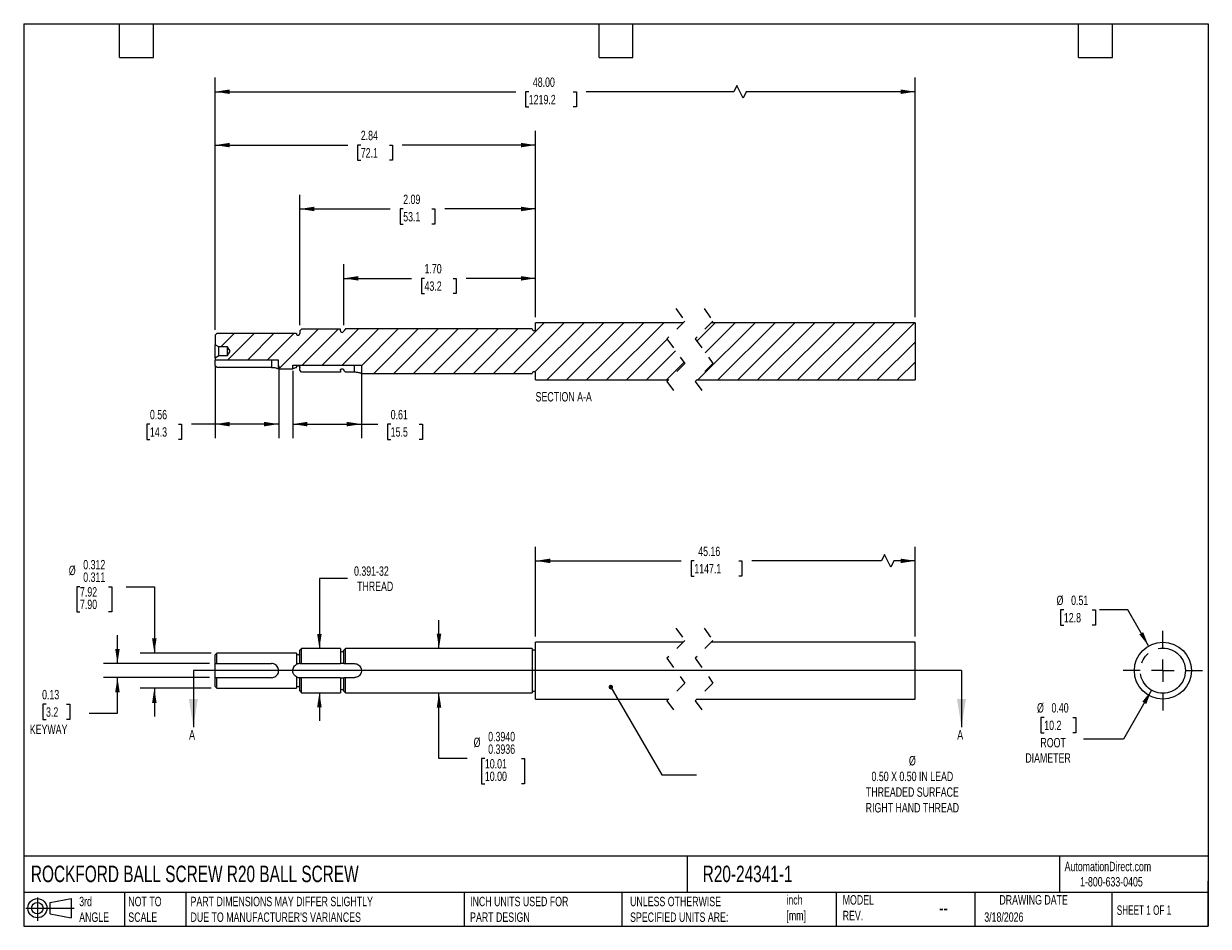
# Model space of a CAD drawing. Header units: inches. Extents: x 0.2 to 10.8, y 0.2 to 8.2.
import ezdxf

# ---------------------------------------------------------------- set-up
doc = ezdxf.new("R2010")
doc.units = ezdxf.units.IN
doc.header["$MEASUREMENT"] = 0
for name, pattern in [('SLD-Center', [0.75, 0.6, -0.05, 0.05, -0.05]), ('SLD-Dashed', [0.075, 0.05, -0.025]), ('SLD-Solid', [0])]:
    doc.linetypes.add(name, pattern=pattern)
for name, color, linetype in [('CENTER', 40, 'SLD-Center'), ('HATCH', 6, 'SLD-Solid'), ('SLD-DEFPOINTS', 7, 'Continuous')]:
    doc.layers.add(name, color=color, linetype=linetype)
doc.layers.add('DIMENSIONS', color=140, linetype='SLD-Solid', lineweight=25)
doc.layers.add('TEXT', color=140, linetype='SLD-Solid', lineweight=25)
doc.styles.add('SLDTEXTSTYLE0', font='TXT', dxfattribs={"width": 0.7})
doc.styles.add('SLDTEXTSTYLE1', font='TXT', dxfattribs={"width": 0.65})
doc.dimstyles.new('SLDDIMSTYLE0', dxfattribs={"dimtxt": 0.084961, "dimasz": 0.13, "dimexe": 0, "dimexo": 0.0625, "dimgap": 0.02124, "dimtad": 0, "dimtih": 1, "dimtoh": 1, "dimrnd": 1e-09, "dimdsep": 46, "dimtxsty": 'SLDTEXTSTYLE0', "dimsah": 1, "dimcen": 0.09, "dimadec": 0, "dimazin": 2, "dimtfac": 1, "dimtmove": 0, "dimatfit": 0, "dimfxl": 0, "dimfrac": 2, "dimtolj": 1, "dimtzin": 12, "dimarcsym": 0})
doc.dimstyles.new('SLDDIMSTYLE1', dxfattribs={"dimtxt": 0.084961, "dimasz": 0.13, "dimexe": 0, "dimexo": 0.0625, "dimgap": 0.02124, "dimtad": 0, "dimtih": 1, "dimtoh": 1, "dimdec": 3, "dimrnd": 1e-09, "dimdsep": 46, "dimtxsty": 'SLDTEXTSTYLE0', "dimsah": 1, "dimcen": 0.09, "dimadec": 0, "dimazin": 2, "dimlim": 1, "dimtm": 0.001, "dimtfac": 1, "dimtdec": 3, "dimtmove": 0, "dimatfit": 0, "dimfxl": 0, "dimfrac": 2, "dimtolj": 1, "dimtzin": 4, "dimarcsym": 0})
doc.dimstyles.new('SLDDIMSTYLE2', dxfattribs={"dimtxt": 0.084961, "dimasz": 0.13, "dimexe": 0, "dimexo": 0.0625, "dimgap": 0.02124, "dimtad": 0, "dimtih": 1, "dimtoh": 1, "dimrnd": 1e-09, "dimzin": 12, "dimdsep": 46, "dimtxsty": 'SLDTEXTSTYLE0', "dimsah": 1, "dimcen": 0.09, "dimadec": 0, "dimazin": 3, "dimtfac": 1, "dimtmove": 0, "dimatfit": 0, "dimfxl": 0, "dimfrac": 2, "dimtolj": 1, "dimtzin": 12, "dimarcsym": 0})
doc.dimstyles.new('SLDDIMSTYLE3', dxfattribs={"dimtxt": 0.084961, "dimasz": 0.13, "dimexe": 0, "dimexo": 0.0625, "dimgap": 0.02124, "dimtad": 0, "dimtih": 1, "dimtoh": 1, "dimdec": 4, "dimrnd": 1e-09, "dimzin": 0, "dimdsep": 46, "dimtxsty": 'SLDTEXTSTYLE0', "dimsah": 1, "dimcen": 0.09, "dimadec": 0, "dimazin": 0, "dimlim": 1, "dimtm": 0.0004, "dimtfac": 1, "dimtdec": 4, "dimtmove": 0, "dimatfit": 0, "dimfxl": 0, "dimfrac": 2, "dimtolj": 1, "dimtzin": 4, "dimarcsym": 0})
doc.dimstyles.new('SLDDIMSTYLE4', dxfattribs={"dimtxt": 0.084961, "dimasz": 0.13, "dimexe": 0, "dimexo": 0.0625, "dimgap": 0.02124, "dimtad": 0, "dimtih": 1, "dimtoh": 1, "dimrnd": 1e-09, "dimzin": 12, "dimdsep": 46, "dimtxsty": 'SLDTEXTSTYLE0', "dimsah": 1, "dimcen": 0.09, "dimadec": 0, "dimazin": 3, "dimtfac": 1, "dimtofl": 0, "dimtmove": 0, "dimatfit": 3, "dimfxl": 0, "dimfrac": 2, "dimtolj": 1, "dimtzin": 12, "dimarcsym": 0})
doc.dimstyles.new('SLDDIMSTYLE5', dxfattribs={"dimtxt": 0.18, "dimasz": 0.04, "dimexe": 0, "dimexo": 0.0625, "dimgap": 0, "dimtad": 0, "dimtih": 1, "dimtoh": 1, "dimdec": 0, "dimrnd": 1e-09, "dimzin": 0, "dimdsep": 46, "dimtxsty": 'Standard', "dimblk1": 'DOT', "dimblk2": 'DOT', "dimsah": 1, "dimcen": 0.09, "dimadec": 0, "dimazin": 0, "dimtfac": 0.04, "dimtdec": 0, "dimtofl": 0, "dimtmove": 0, "dimatfit": 3, "dimldrblk": 'DOT', "dimfxl": 0, "dimfrac": 2, "dimtolj": 1, "dimtzin": 0, "dimarcsym": 0})
doc.dimstyles.new('SLDDIMSTYLE6', dxfattribs={"dimtxt": 0.084961, "dimasz": 0.13, "dimexe": 0, "dimexo": 0.0625, "dimgap": 0.02124, "dimtad": 0, "dimtih": 1, "dimtoh": 1, "dimrnd": 1e-09, "dimzin": 0, "dimdsep": 46, "dimtxsty": 'SLDTEXTSTYLE0', "dimsah": 1, "dimcen": 0, "dimadec": 0, "dimazin": 0, "dimtfac": 1, "dimtofl": 0, "dimtmove": 0, "dimatfit": 3, "dimfxl": 0, "dimfrac": 2, "dimtolj": 1, "dimtzin": 12, "dimarcsym": 0})
doc.dimstyles.new('SLDDIMSTYLE7', dxfattribs={"dimtxt": 0.084961, "dimasz": 0.13, "dimexe": 0, "dimexo": 0.0625, "dimgap": 0.02124, "dimtad": 0, "dimtih": 1, "dimtoh": 1, "dimrnd": 1e-09, "dimdsep": 46, "dimtxsty": 'SLDTEXTSTYLE0', "dimsah": 1, "dimcen": 0, "dimadec": 0, "dimazin": 2, "dimtfac": 1, "dimtofl": 0, "dimtmove": 0, "dimatfit": 3, "dimfxl": 0, "dimfrac": 2, "dimtolj": 1, "dimtzin": 12, "dimarcsym": 0})
doc.dimstyles.new('SLDDIMSTYLE8', dxfattribs={"dimtxt": 0.084961, "dimasz": 0.13, "dimexe": 0, "dimexo": 0.0625, "dimgap": 0.02124, "dimtad": 0, "dimtih": 1, "dimtoh": 1, "dimrnd": 1e-09, "dimdsep": 46, "dimtxsty": 'SLDTEXTSTYLE0', "dimsah": 1, "dimcen": 0.09, "dimadec": 0, "dimazin": 2, "dimtfac": 1, "dimtofl": 0, "dimtmove": 0, "dimatfit": 3, "dimfxl": 0, "dimfrac": 2, "dimtolj": 1, "dimtzin": 12, "dimarcsym": 0})
doc.dimstyles.new('SLDDIMSTYLE9', dxfattribs={"dimtxt": 0.084961, "dimasz": 0.13, "dimexe": 0, "dimexo": 0.0625, "dimgap": 0.02124, "dimtad": 0, "dimtih": 1, "dimtoh": 1, "dimrnd": 1e-09, "dimzin": 4, "dimdsep": 46, "dimtxsty": 'SLDTEXTSTYLE0', "dimsah": 1, "dimcen": 0.09, "dimadec": 0, "dimazin": 1, "dimtfac": 1, "dimtofl": 0, "dimtmove": 0, "dimatfit": 3, "dimfxl": 0, "dimfrac": 2, "dimtolj": 1, "dimtzin": 12, "dimarcsym": 0})

# ---------------------------------------------------------------- blocks, each defined once
blk = doc.blocks.new('Block11')
at = {"color": 7, "linetype": 'SLD-Solid', "lineweight": 18}
for p, q in [((0, 0.113), (0.428, 0.113)), ((0.102, 0.209), (0.102, 0)), ((0.216, 0.164), (0.401, 0.198)), ((0.216, 0.063), (0.216, 0.164)), ((0.401, 0.198), (0.401, 0.029)), ((0.216, 0.063), (0.401, 0.029))]:
    blk.add_line(p, q, dxfattribs=at)
for radius in [0.0846, 0.0506]:
    blk.add_circle((0.102, 0.113), radius, dxfattribs=at)
blk = doc.blocks.new('Block12')
at = {"layer": 'SLD-DEFPOINTS'}
blk.add_blockref('Block11', (0, 0), dxfattribs=at)
blk = doc.blocks.new('_D')
at = {"layer": 'DIMENSIONS'}
for p, q in [((1.081, 2.579), (1.081, 2.829)), ((1.897, 2.579), (0.956, 2.579)), ((1.897, 2.454), (0.956, 2.454)), ((1.081, 2.139), (1.081, 2.454)), ((0.448, 2.218), (0.42, 2.218)), ((0.42, 2.218), (0.42, 2.083)), ((0.63, 2.218), (0.659, 2.218)), ((0.659, 2.218), (0.659, 2.083)), ((0.831, 2.139), (1.081, 2.139)), ((0.42, 2.083), (0.448, 2.083)), ((0.659, 2.083), (0.63, 2.083))]:
    blk.add_line(p, q, dxfattribs=at)
for points in [[(1.081, 2.579), (1.101, 2.709), (1.061, 2.709)], [(1.081, 2.454), (1.061, 2.324), (1.101, 2.324)]]:
    blk.add_solid(points, dxfattribs=at)
at = {"layer": 'DIMENSIONS', "char_height": 0.0833, "attachment_point": 1, "style": 'SLDTEXTSTYLE0'}
for s, insert in [('0.13', (0.413, 2.345)), ('3.2', (0.448, 2.191)), ('KEYWAY', (0.304, 2.037))]:
    blk.add_mtext(s, dxfattribs=dict(at, insert=insert))
blk = doc.blocks.new('_D_1')
at = {"layer": 'DIMENSIONS'}
for p, q in [((0.749, 3.26), (0.72, 3.26)), ((0.72, 3.26), (0.72, 3.037)), ((1.001, 3.26), (1.03, 3.26)), ((1.03, 3.26), (1.03, 3.037)), ((1.158, 3.26), (1.408, 3.26)), ((1.408, 3.26), (1.408, 2.672)), ((0.72, 3.037), (0.749, 3.037)), ((1.03, 3.037), (1.001, 3.037)), ((1.912, 2.672), (1.283, 2.672)), ((1.912, 2.36), (1.283, 2.36)), ((1.408, 2.36), (1.408, 2.11))]:
    blk.add_line(p, q, dxfattribs=at)
for points in [[(1.408, 2.672), (1.428, 2.802), (1.388, 2.802)], [(1.408, 2.36), (1.388, 2.23), (1.428, 2.23)]]:
    blk.add_solid(points, dxfattribs=at)
at = {"layer": 'DIMENSIONS', "char_height": 0.0833, "attachment_point": 1, "style": 'SLDTEXTSTYLE0'}
for s, insert in [('0.312', (0.778, 3.497)), ('%%c', (0.65, 3.446)), ('0.311', (0.778, 3.386)), ('7.92', (0.749, 3.256)), ('7.90', (0.749, 3.145))]:
    blk.add_mtext(s, dxfattribs=dict(at, insert=insert))
blk = doc.blocks.new('_D_2')
at = {"layer": 'DIMENSIONS'}
for p, q in [((3.121, 3.333), (2.871, 3.333)), ((2.871, 3.333), (2.871, 2.712)), ((2.871, 2.321), (2.871, 2.071))]:
    blk.add_line(p, q, dxfattribs=at)
for points in [[(2.871, 2.712), (2.891, 2.842), (2.851, 2.842)], [(2.871, 2.321), (2.851, 2.191), (2.891, 2.191)]]:
    blk.add_solid(points, dxfattribs=at)
at = {"layer": 'DIMENSIONS', "char_height": 0.0833, "attachment_point": 1, "style": 'SLDTEXTSTYLE0'}
for s, insert in [('0.391-32', (3.178, 3.44)), ('THREAD', (3.205, 3.305))]:
    blk.add_mtext(s, dxfattribs=dict(at, insert=insert))
blk = doc.blocks.new('_D_3')
at = {"layer": 'DIMENSIONS'}
for p, q in [((3.931, 2.713), (3.931, 2.963)), ((3.931, 1.736), (3.931, 2.319)), ((4.181, 1.736), (3.931, 1.736)), ((4.338, 1.736), (4.309, 1.736)), ((4.309, 1.736), (4.309, 1.513)), ((4.661, 1.736), (4.69, 1.736)), ((4.69, 1.736), (4.69, 1.513)), ((4.309, 1.513), (4.338, 1.513)), ((4.69, 1.513), (4.661, 1.513))]:
    blk.add_line(p, q, dxfattribs=at)
for points in [[(3.931, 2.713), (3.951, 2.843), (3.911, 2.843)], [(3.931, 2.319), (3.911, 2.189), (3.951, 2.189)]]:
    blk.add_solid(points, dxfattribs=at)
at = {"layer": 'DIMENSIONS', "char_height": 0.0833, "attachment_point": 1, "style": 'SLDTEXTSTYLE0'}
for s, insert in [('%%c', (4.238, 1.922)), ('0.3940', (4.367, 1.973)), ('0.3936', (4.367, 1.862)), ('10.01', (4.338, 1.732)), ('10.00', (4.338, 1.621))]:
    blk.add_mtext(s, dxfattribs=dict(at, insert=insert))
blk = doc.blocks.new('_D_4')
at = {"layer": 'DIMENSIONS'}
for p, q in [((4.787, 2.819), (4.787, 3.614)), ((8.153, 2.819), (8.153, 3.614)), ((4.787, 3.489), (6.079, 3.489)), ((6.194, 3.489), (6.165, 3.489)), ((6.165, 3.489), (6.165, 3.354)), ((6.588, 3.489), (6.616, 3.489)), ((6.616, 3.489), (6.616, 3.354)), ((7.852, 3.489), (6.703, 3.489)), ((7.88, 3.544), (7.852, 3.489)), ((7.935, 3.433), (7.88, 3.544)), ((7.963, 3.489), (7.935, 3.433)), ((8.153, 3.489), (7.963, 3.489)), ((6.165, 3.354), (6.194, 3.354)), ((6.616, 3.354), (6.588, 3.354))]:
    blk.add_line(p, q, dxfattribs=at)
for points in [[(4.787, 3.489), (4.917, 3.469), (4.917, 3.509)], [(8.153, 3.489), (8.023, 3.509), (8.023, 3.469)]]:
    blk.add_solid(points, dxfattribs=at)
at = {"layer": 'DIMENSIONS', "char_height": 0.0833, "attachment_point": 1, "style": 'SLDTEXTSTYLE0'}
for s, insert in [('45.16', (6.229, 3.615)), ('1147.1', (6.194, 3.461))]:
    blk.add_mtext(s, dxfattribs=dict(at, insert=insert))
blk = doc.blocks.new('_Dot')
at = {"color": 0, "linetype": 'ByBlock', "lineweight": -2}
blk.add_line((-0.5, 0), (-1, 0), dxfattribs=at)
at = {"color": 0, "linetype": 'ByBlock', "const_width": 0.5}
blk.add_lwpolyline([(-0.25, 0, 1), (0.25, 0, 1)], format="xyb", close=True, dxfattribs=at)
blk = doc.blocks.new('_D_5')
at = {"layer": 'DIMENSIONS'}
for p, q in [((10.247, 2.343), (9.997, 1.91)), ((9.296, 2.101), (9.267, 2.101)), ((9.267, 2.101), (9.267, 1.966)), ((9.548, 2.101), (9.577, 2.101)), ((9.577, 2.101), (9.577, 1.966)), ((9.267, 1.966), (9.296, 1.966)), ((9.577, 1.966), (9.548, 1.966)), ((9.997, 1.91), (9.645, 1.91))]:
    blk.add_line(p, q, dxfattribs=at)
blk.add_solid([(10.247, 2.343), (10.165, 2.24), (10.2, 2.22)], dxfattribs=at)
at = {"layer": 'DIMENSIONS', "char_height": 0.0833, "attachment_point": 1, "style": 'SLDTEXTSTYLE0'}
for s, insert in [('%%c', (9.232, 2.228)), ('0.40', (9.36, 2.228)), ('10.2', (9.296, 2.073)), ('ROOT', (9.262, 1.919)), ('DIAMETER', (9.128, 1.784))]:
    blk.add_mtext(s, dxfattribs=dict(at, insert=insert))
blk = doc.blocks.new('_D_6')
at = {"layer": 'DIMENSIONS'}
for p, q in [((9.47, 3.055), (9.441, 3.055)), ((9.441, 3.055), (9.441, 2.92)), ((9.722, 3.055), (9.751, 3.055)), ((9.751, 3.055), (9.751, 2.92)), ((10.036, 3.055), (9.786, 3.055)), ((10.221, 2.735), (10.036, 3.055)), ((9.441, 2.92), (9.47, 2.92)), ((9.751, 2.92), (9.722, 2.92))]:
    blk.add_line(p, q, dxfattribs=at)
blk.add_solid([(10.221, 2.735), (10.173, 2.857), (10.139, 2.837)], dxfattribs=at)
at = {"layer": 'DIMENSIONS', "char_height": 0.0833, "attachment_point": 1, "style": 'SLDTEXTSTYLE0'}
for s, insert in [('%%c', (9.405, 3.181)), ('0.51', (9.534, 3.181)), ('12.8', (9.47, 3.027))]:
    blk.add_mtext(s, dxfattribs=dict(at, insert=insert))
blk = doc.blocks.new('SW_CENTERMARKSYMBOL_0')
at = {"layer": 'CENTER', "color": 0}
for p, q in [((0, 0.2), (0, 0.3525)), ((-0.2, 0), (-0.3525, 0)), ((0, 0), (-0.1, 0)), ((0, 0), (0, 0.1)), ((0, 0), (0, -0.1)), ((0, 0), (0.1, 0)), ((0.2, 0), (0.3525, 0)), ((0, -0.2), (0, -0.3525))]:
    blk.add_line(p, q, dxfattribs=at)
blk = doc.blocks.new('_D_7')
at = {"layer": 'DIMENSIONS'}
for p, q in [((1.947, 5.217), (1.947, 4.576)), ((2.51, 5.217), (2.51, 4.576)), ((1.369, 4.701), (1.341, 4.701)), ((1.341, 4.701), (1.341, 4.566)), ((1.622, 4.701), (1.65, 4.701)), ((1.65, 4.701), (1.65, 4.566)), ((1.947, 4.701), (1.737, 4.701)), ((2.51, 4.701), (1.947, 4.701)), ((1.341, 4.566), (1.369, 4.566)), ((1.65, 4.566), (1.622, 4.566))]:
    blk.add_line(p, q, dxfattribs=at)
for points in [[(1.947, 4.701), (2.077, 4.681), (2.077, 4.721)], [(2.51, 4.701), (2.38, 4.721), (2.38, 4.681)]]:
    blk.add_solid(points, dxfattribs=at)
at = {"layer": 'DIMENSIONS', "char_height": 0.0833, "attachment_point": 1, "style": 'SLDTEXTSTYLE0'}
for s, insert in [('0.56', (1.369, 4.827)), ('14.3', (1.369, 4.673))]:
    blk.add_mtext(s, dxfattribs=dict(at, insert=insert))
blk = doc.blocks.new('_D_8')
at = {"layer": 'DIMENSIONS'}
for p, q in [((1.947, 5.538), (1.947, 7.772)), ((8.153, 5.65), (8.153, 7.772)), ((6.571, 7.702), (6.543, 7.647)), ((6.627, 7.591), (6.571, 7.702)), ((1.947, 7.647), (4.612, 7.647)), ((4.727, 7.647), (4.699, 7.647)), ((4.699, 7.647), (4.699, 7.512)), ((5.121, 7.647), (5.15, 7.647)), ((5.15, 7.647), (5.15, 7.512)), ((6.543, 7.647), (5.236, 7.647)), ((6.654, 7.647), (6.627, 7.591)), ((8.153, 7.647), (6.654, 7.647)), ((4.699, 7.512), (4.727, 7.512)), ((5.15, 7.512), (5.121, 7.512))]:
    blk.add_line(p, q, dxfattribs=at)
for points in [[(1.947, 7.647), (2.077, 7.627), (2.077, 7.667)], [(8.153, 7.647), (8.023, 7.667), (8.023, 7.627)]]:
    blk.add_solid(points, dxfattribs=at)
at = {"layer": 'DIMENSIONS', "char_height": 0.0833, "attachment_point": 1, "style": 'SLDTEXTSTYLE0'}
for s, insert in [('48.00', (4.763, 7.773)), ('1219.2', (4.727, 7.619))]:
    blk.add_mtext(s, dxfattribs=dict(at, insert=insert))
blk = doc.blocks.new('_D_9')
at = {"layer": 'DIMENSIONS'}
for p, q in [((3.087, 5.579), (3.087, 6.118)), ((4.787, 5.65), (4.787, 6.118)), ((3.087, 5.993), (3.688, 5.993)), ((3.803, 5.993), (3.775, 5.993)), ((3.775, 5.993), (3.775, 5.858)), ((4.056, 5.993), (4.084, 5.993)), ((4.084, 5.993), (4.084, 5.858)), ((4.787, 5.993), (4.171, 5.993)), ((3.775, 5.858), (3.803, 5.858)), ((4.084, 5.858), (4.056, 5.858))]:
    blk.add_line(p, q, dxfattribs=at)
for points in [[(3.087, 5.993), (3.217, 5.973), (3.217, 6.013)], [(4.787, 5.993), (4.657, 6.013), (4.657, 5.973)]]:
    blk.add_solid(points, dxfattribs=at)
at = {"layer": 'DIMENSIONS', "char_height": 0.0833, "attachment_point": 1, "style": 'SLDTEXTSTYLE0'}
for s, insert in [('1.70', (3.803, 6.12)), ('43.2', (3.803, 5.966))]:
    blk.add_mtext(s, dxfattribs=dict(at, insert=insert))
blk = doc.blocks.new('_D_10')
at = {"layer": 'DIMENSIONS'}
for p, q in [((2.697, 5.578), (2.697, 6.733)), ((4.787, 5.65), (4.787, 6.733)), ((2.697, 6.608), (3.499, 6.608)), ((3.614, 6.608), (3.586, 6.608)), ((3.586, 6.608), (3.586, 6.473)), ((3.867, 6.608), (3.895, 6.608)), ((3.895, 6.608), (3.895, 6.473)), ((4.787, 6.608), (3.982, 6.608)), ((3.586, 6.473), (3.614, 6.473)), ((3.895, 6.473), (3.867, 6.473))]:
    blk.add_line(p, q, dxfattribs=at)
for points in [[(2.697, 6.608), (2.827, 6.588), (2.827, 6.628)], [(4.787, 6.608), (4.657, 6.628), (4.657, 6.588)]]:
    blk.add_solid(points, dxfattribs=at)
at = {"layer": 'DIMENSIONS', "char_height": 0.0833, "attachment_point": 1, "style": 'SLDTEXTSTYLE0'}
for s, insert in [('2.09', (3.614, 6.735)), ('53.1', (3.614, 6.581))]:
    blk.add_mtext(s, dxfattribs=dict(at, insert=insert))
blk = doc.blocks.new('_D_11')
at = {"layer": 'DIMENSIONS'}
for p, q in [((2.635, 5.174), (2.635, 4.576)), ((3.244, 5.174), (3.244, 4.576)), ((2.635, 4.701), (3.244, 4.701)), ((3.244, 4.701), (3.388, 4.701)), ((3.503, 4.701), (3.475, 4.701)), ((3.475, 4.701), (3.475, 4.566)), ((3.756, 4.701), (3.784, 4.701)), ((3.784, 4.701), (3.784, 4.566)), ((3.475, 4.566), (3.503, 4.566)), ((3.784, 4.566), (3.756, 4.566))]:
    blk.add_line(p, q, dxfattribs=at)
for points in [[(2.635, 4.701), (2.765, 4.681), (2.765, 4.721)], [(3.244, 4.701), (3.114, 4.721), (3.114, 4.681)]]:
    blk.add_solid(points, dxfattribs=at)
at = {"layer": 'DIMENSIONS', "char_height": 0.0833, "attachment_point": 1, "style": 'SLDTEXTSTYLE0'}
for s, insert in [('0.61', (3.503, 4.827)), ('15.5', (3.503, 4.673))]:
    blk.add_mtext(s, dxfattribs=dict(at, insert=insert))
blk = doc.blocks.new('_D_12')
at = {"layer": 'DIMENSIONS'}
for p, q in [((1.947, 5.538), (1.947, 7.299)), ((4.787, 5.65), (4.787, 7.299)), ((1.947, 7.174), (3.123, 7.174)), ((3.238, 7.174), (3.21, 7.174)), ((3.21, 7.174), (3.21, 7.039)), ((3.491, 7.174), (3.519, 7.174)), ((3.519, 7.174), (3.519, 7.039)), ((4.787, 7.174), (3.606, 7.174)), ((3.21, 7.039), (3.238, 7.039)), ((3.519, 7.039), (3.491, 7.039))]:
    blk.add_line(p, q, dxfattribs=at)
for points in [[(1.947, 7.174), (2.077, 7.154), (2.077, 7.194)], [(4.787, 7.174), (4.657, 7.194), (4.657, 7.154)]]:
    blk.add_solid(points, dxfattribs=at)
at = {"layer": 'DIMENSIONS', "char_height": 0.0833, "attachment_point": 1, "style": 'SLDTEXTSTYLE0'}
for s, insert in [('2.84', (3.238, 7.301)), ('72.1', (3.238, 7.147))]:
    blk.add_mtext(s, dxfattribs=dict(at, insert=insert))
blk = doc.blocks.new('SW_HATCH_0')
at = {"layer": 'HATCH', "color": 0}
for p, q in [((-3.706, -0.246), (-3.355, 0.106)), ((-3.497, -0.213), (-3.178, 0.106)), ((-3.32, -0.213), (-3, 0.107)), ((-3.143, -0.213), (-2.823, 0.107)), ((-2.973, -0.219), (-2.646, 0.107)), ((-2.864, -0.287), (-2.47, 0.107)), ((-2.687, -0.287), (-2.293, 0.107)), ((-2.51, -0.287), (-2.116, 0.107)), ((-2.333, -0.287), (-1.939, 0.107)), ((-2.156, -0.287), (-1.762, 0.107)), ((-1.98, -0.287), (-1.586, 0.107)), ((-1.803, -0.287), (-1.353, 0.163)), ((-1.626, -0.287), (-1.177, 0.163)), ((-1.436, -0.274), (-1, 0.163)), ((-1.328, -0.342), (-0.823, 0.163)), ((-1.151, -0.342), (-0.646, 0.163)), ((-0.975, -0.342), (-0.47, 0.163)), ((-0.798, -0.342), (-0.293, 0.163)), ((0, 0), (0.163, 0.163)), ((0.011, -0.342), (0.516, 0.163)), ((0.074, -0.103), (0.339, 0.163)), ((0.188, -0.342), (0.693, 0.163)), ((0.365, -0.342), (0.87, 0.163)), ((0.541, -0.342), (1.046, 0.163)), ((0.718, -0.342), (1.223, 0.163)), ((0.895, -0.342), (1.4, 0.163)), ((1.072, -0.342), (1.577, 0.163)), ((1.249, -0.342), (1.754, 0.163)), ((1.425, -0.342), (1.93, 0.163)), ((-4.219, -0.051), (-4.102, 0.066)), ((-4.161, -0.17), (-3.925, 0.066)), ((-3.984, -0.17), (-3.748, 0.066)), ((-3.808, -0.17), (-3.571, 0.066)), ((-0.621, -0.342), (-0.262, 0.017)), ((-0.444, -0.342), (-0.188, -0.086)), ((1.602, -0.342), (1.937, -0.008)), ((-0.267, -0.342), (-0.114, -0.189)), ((1.779, -0.342), (1.937, -0.185))]:
    blk.add_line(p, q, dxfattribs=at)

msp = doc.modelspace()

# ---------------------------------------------------------------- linework, layer by layer
at = {"color": 7, "linetype": 'SLD-Dashed', "lineweight": 18}
for p, q in [((6.03077, 5.72468), (6.10951, 5.61467)), ((6.28077, 5.72468), (6.35951, 5.61467)), ((6.10951, 5.61467), (5.95203, 5.45719)), ((6.35951, 5.61467), (6.20203, 5.45719)), ((5.95203, 5.45719), (6.10951, 5.23717)), ((6.20203, 5.45719), (6.35951, 5.23717)), ((6.10951, 5.23717), (5.95203, 5.07969)), ((6.35951, 5.23717), (6.20203, 5.07969)), ((5.95203, 5.07969), (6.03077, 4.96968)), ((6.20203, 5.07969), (6.28077, 4.96968)), ((6.03077, 2.89362), (6.10951, 2.78361)), ((6.28077, 2.89362), (6.35951, 2.78361)), ((6.10951, 2.78361), (5.95203, 2.62613)), ((6.35951, 2.78361), (6.20203, 2.62613)), ((5.95203, 2.62613), (6.10951, 2.40611)), ((6.20203, 2.62613), (6.35951, 2.40611)), ((6.10951, 2.40611), (5.95203, 2.24863)), ((6.35951, 2.40611), (6.20203, 2.24863)), ((5.95203, 2.24863), (6.03077, 2.13862)), ((6.20203, 2.24863), (6.28077, 2.13862))]:
    msp.add_line(p, q, dxfattribs=at)
for p, q in [((6.09451, 5.59968), (4.78729, 5.59968)), ((4.78729, 5.54418), (4.78729, 5.59968)), ((8.15297, 5.59968), (6.34452, 5.59968)), ((8.15297, 5.59968), (8.15297, 5.09468)), ((1.96229, 5.50318), (1.94729, 5.48818)), ((1.94729, 5.48818), (1.94729, 5.40493)), ((2.66729, 5.50318), (1.96229, 5.50318)), ((2.71229, 5.54268), (2.69729, 5.52768)), ((2.69729, 5.52768), (2.69729, 5.50318)), ((3.05729, 5.54268), (2.71229, 5.54268)), ((3.05729, 5.52918), (3.05729, 5.54268)), ((3.10229, 5.54418), (3.08729, 5.52918)), ((4.75729, 5.54418), (3.10229, 5.54418)), ((1.97976, 5.38618), (1.94729, 5.40493)), ((1.94729, 5.28943), (1.94729, 5.40493)), ((2.05779, 5.38618), (1.97976, 5.38618)), ((1.97976, 5.30818), (1.97976, 5.38618)), ((2.08031, 5.34718), (2.05779, 5.38618)), ((2.05779, 5.30818), (2.05779, 5.38618)), ((1.94729, 5.28943), (1.97976, 5.30818)), ((1.94729, 5.28943), (1.94729, 5.26678)), ((2.50979, 5.26678), (1.94729, 5.26678)), ((1.94729, 5.22079), (1.94729, 5.26678)), ((1.97976, 5.30818), (2.05779, 5.30818)), ((2.05779, 5.30818), (2.08031, 5.34718)), ((2.44729, 5.26678), (2.44729, 5.20425)), ((2.50979, 5.19118), (2.50979, 5.26678)), ((2.44729, 5.20425), (1.96229, 5.20425)), ((2.50979, 5.19118), (2.63479, 5.19118)), ((2.63479, 5.22394), (3.24379, 5.22394)), ((2.63479, 5.19118), (2.63479, 5.22394)), ((2.69729, 5.20425), (2.69729, 5.22394)), ((2.69729, 5.17784), (2.69729, 5.20425)), ((2.71229, 5.16194), (2.69729, 5.17784)), ((3.05729, 5.16194), (2.71229, 5.16194)), ((3.05729, 5.17625), (3.05729, 5.16194)), ((3.10229, 5.16036), (3.08729, 5.17625)), ((3.18129, 5.16036), (3.10229, 5.16036)), ((3.18129, 5.16036), (3.18129, 5.22394)), ((3.24379, 5.22394), (3.24379, 5.15018)), ((3.24379, 5.15018), (4.75729, 5.15018)), ((4.78729, 5.09468), (4.78729, 5.15018)), ((4.78729, 5.09468), (5.96701, 5.09468)), ((6.21702, 5.09468), (8.15297, 5.09468)), ((6.09451, 2.76862), (4.78729, 2.76862)), ((4.78729, 2.26362), (4.78729, 2.76862)), ((8.15297, 2.76862), (6.34452, 2.76862)), ((8.15297, 2.51612), (8.15297, 2.76862)), ((1.96229, 2.67212), (1.94729, 2.65712)), ((1.94729, 2.57862), (1.94729, 2.65712)), ((2.66729, 2.67212), (1.96229, 2.67212)), ((1.96229, 2.57862), (1.96229, 2.67212)), ((2.66729, 2.67212), (2.66729, 2.57095)), ((2.71229, 2.71162), (2.69729, 2.69662)), ((2.69729, 2.57862), (2.69729, 2.69662)), ((3.05729, 2.71162), (2.71229, 2.71162)), ((2.71229, 2.57862), (2.71229, 2.71162)), ((3.05729, 2.71162), (3.05729, 2.57862)), ((3.10229, 2.71312), (3.08729, 2.69812)), ((3.08729, 2.57862), (3.08729, 2.69812)), ((4.75729, 2.71312), (3.10229, 2.71312)), ((3.10229, 2.57862), (3.10229, 2.71312)), ((4.75729, 2.71312), (4.75729, 2.51612)), ((1.94729, 2.57862), (1.96229, 2.57862)), ((1.94729, 2.45362), (1.94729, 2.57862)), ((1.96229, 2.57862), (2.44729, 2.57862)), ((2.69729, 2.57862), (2.71229, 2.57862)), ((2.71229, 2.57862), (3.05729, 2.57862)), ((3.08729, 2.57862), (3.05729, 2.57862)), ((3.08729, 2.57862), (3.10229, 2.57862)), ((3.10229, 2.57862), (3.18129, 2.57862)), ((1.94729, 2.37512), (1.94729, 2.45362)), ((1.96229, 2.45362), (1.94729, 2.45362)), ((1.96229, 2.36012), (1.96229, 2.45362)), ((2.44729, 2.45362), (1.96229, 2.45362)), ((2.66729, 2.46129), (2.66729, 2.36012)), ((2.69729, 2.33562), (2.69729, 2.45362)), ((2.71229, 2.45362), (2.69729, 2.45362)), ((2.71229, 2.32062), (2.71229, 2.45362)), ((3.05729, 2.45362), (2.71229, 2.45362)), ((3.05729, 2.45362), (3.05729, 2.32062)), ((3.05729, 2.45362), (3.08729, 2.45362)), ((3.10229, 2.45362), (3.08729, 2.45362)), ((3.08729, 2.33412), (3.08729, 2.45362)), ((3.18129, 2.45362), (3.10229, 2.45362)), ((3.10229, 2.31912), (3.10229, 2.45362)), ((4.75729, 2.51612), (4.75729, 2.31912)), ((8.15297, 2.26362), (8.15297, 2.51612)), ((1.94729, 2.37512), (1.96229, 2.36012)), ((1.96229, 2.36012), (2.66729, 2.36012)), ((2.69729, 2.33562), (2.71229, 2.32062)), ((2.71229, 2.32062), (3.05729, 2.32062)), ((3.08729, 2.33412), (3.10229, 2.31912)), ((3.10229, 2.31912), (4.75729, 2.31912)), ((4.78729, 2.26362), (5.96701, 2.26362)), ((6.21702, 2.26362), (8.15297, 2.26362))]:
    msp.add_line(p, q)
msp.add_circle((10.34722, 2.51612), 0.2525)
for centre, start, end in [((2.68229, 5.50318), 179.99895, 0.00105), ((3.07229, 5.52918), 179.99895, 0.00105), ((4.77229, 5.54418), 179.99888, 0.00112), ((4.77229, 5.15018), 359.99888, 180.00112), ((2.68229, 2.67212), 179.99895, 0.00105), ((3.07229, 2.69812), 179.99895, 0.00105), ((4.77229, 2.71312), 179.99888, 0.00112), ((2.68229, 2.36012), 359.99895, 180.00105), ((3.07229, 2.33412), 359.99895, 180.00105), ((4.77229, 2.31912), 359.99888, 180.00112)]:
    msp.add_arc(centre, 0.015, start, end)
for points, knots in [([(1.96229, 5.20425), (1.95944, 5.20736), (1.95442, 5.21285), (1.94945, 5.21839), (1.94729, 5.22079)], [0, 0, 0, 0, 0.56662687, 1, 1, 1, 1]), ([(2.44729, 5.20425), (2.45388, 5.20398), (2.46642, 5.20348), (2.48362, 5.19994), (2.49714, 5.19594), (2.50548, 5.19289), (2.50912, 5.19145), (2.50979, 5.19118)], [0, 0, 0, 0, 0.307849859, 0.585092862, 0.817366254, 0.966135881, 1, 1, 1, 1]), ([(2.66729, 5.20113), (2.6617, 5.19981), (2.65224, 5.19756), (2.64154, 5.19382), (2.63632, 5.19178), (2.63481, 5.19119), (2.63479, 5.19118)], [0, 0, 0, 0, 0.50611223, 0.85670772, 0.99822151, 1, 1, 1, 1]), ([(2.66729, 5.20113), (2.66732, 5.20189), (2.66744, 5.20468), (2.66888, 5.20936), (2.67235, 5.21477), (2.67703, 5.21855), (2.68225, 5.22018), (2.68677, 5.21988), (2.6907, 5.21801), (2.69386, 5.21503), (2.69627, 5.21089), (2.69722, 5.20706), (2.69728, 5.20475), (2.69729, 5.20425)], [0, 0, 0, 0, 0.04538118, 0.1661872, 0.28630648, 0.42488044, 0.51477196, 0.60656713, 0.68775821, 0.7693875, 0.86221434, 0.96991727, 1, 1, 1, 1]), ([(3.05729, 5.17625), (3.05747, 5.1781), (3.05783, 5.18187), (3.06065, 5.18688), (3.06438, 5.19017), (3.06858, 5.19202), (3.07289, 5.19257), (3.07758, 5.19156), (3.08176, 5.18904), (3.08504, 5.18519), (3.08698, 5.18071), (3.08719, 5.1776), (3.08729, 5.17625)], [0, 0, 0, 0, 0.11406359, 0.23150017, 0.34521316, 0.41526997, 0.51201917, 0.60869404, 0.70588578, 0.80783115, 0.91679972, 1, 1, 1, 1]), ([(3.24379, 5.15018), (3.2437, 5.15021), (3.24195, 5.15076), (3.23657, 5.1524), (3.22581, 5.15528), (3.20995, 5.15845), (3.19444, 5.16015), (3.18447, 5.16031), (3.18129, 5.16036)], [0, 0, 0, 0, 0.00437734, 0.08684985, 0.26525643, 0.52978607, 0.8497265, 1, 1, 1, 1]), ([(2.44729, 2.45362), (2.45398, 2.45424), (2.46726, 2.45549), (2.48538, 2.46527), (2.49998, 2.48027), (2.50819, 2.49829), (2.51065, 2.5175), (2.50762, 2.53618), (2.49814, 2.55433), (2.48301, 2.5688), (2.46507, 2.57729), (2.45257, 2.57822), (2.44729, 2.57862)], [0, 0, 0, 0, 0.10219217, 0.20292127, 0.3082514, 0.41870705, 0.49999832, 0.60260114, 0.70386423, 0.80872106, 0.91909127, 1, 1, 1, 1]), ([(2.66729, 2.46129), (2.66137, 2.46534), (2.64951, 2.47346), (2.63825, 2.49229), (2.63371, 2.51297), (2.63613, 2.53338), (2.64462, 2.55164), (2.65599, 2.56406), (2.66453, 2.56927), (2.66729, 2.57095)], [0, 0, 0, 0, 0.159947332, 0.320546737, 0.480063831, 0.629354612, 0.775003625, 0.927377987, 1, 1, 1, 1]), ([(2.69729, 2.57862), (2.69724, 2.57862), (2.69662, 2.57862), (2.6948, 2.57859), (2.69183, 2.57842), (2.68807, 2.57798), (2.68421, 2.57728), (2.67999, 2.57623), (2.67558, 2.5748), (2.67152, 2.57311), (2.66877, 2.57175), (2.66755, 2.57109), (2.66729, 2.57095)], [0, 0, 0, 0, 0.0043505, 0.05956391, 0.17429849, 0.28968874, 0.42276511, 0.5503695, 0.70639981, 0.86656736, 0.97180046, 1, 1, 1, 1]), ([(3.18129, 2.57862), (3.18811, 2.57797), (3.20168, 2.57668), (3.22003, 2.56652), (3.23449, 2.55119), (3.24309, 2.53157), (3.24467, 2.51052), (3.2395, 2.49051), (3.22821, 2.47311), (3.21154, 2.46009), (3.19479, 2.45425), (3.18448, 2.45377), (3.18129, 2.45362)], [0, 0, 0, 0, 0.10415926, 0.20739992, 0.31358051, 0.422836, 0.52927891, 0.63169579, 0.73464495, 0.84183232, 0.95101086, 1, 1, 1, 1]), ([(2.66729, 2.46129), (2.66734, 2.46126), (2.66795, 2.46093), (2.66964, 2.46005), (2.67309, 2.45843), (2.67747, 2.45677), (2.68231, 2.45538), (2.68654, 2.4545), (2.69032, 2.45398), (2.69336, 2.45372), (2.69558, 2.45363), (2.69682, 2.45362), (2.69727, 2.45362), (2.69729, 2.45362)], [0, 0, 0, 0, 0.00538448, 0.06661737, 0.18258594, 0.37076066, 0.51479637, 0.6651994, 0.7846958, 0.8812702, 0.95724196, 0.99797474, 1, 1, 1, 1])]:
    msp.add_open_spline(points, degree=3, knots=knots)
at = {"layer": 'CENTER', "linetype": 'SLD-Center'}
msp.add_circle((10.34722, 2.51612), 0.2, dxfattribs=at)
at = {"layer": 'TEXT'}
for p, q in [((0.25, 8.25), (10.75, 8.25)), ((0.25, 8.25), (0.25, 0.25)), ((1.1, 7.95), (1.1, 8.25)), ((1.4, 7.95), (1.4, 8.25)), ((5.35, 7.95), (5.35, 8.25)), ((5.65, 7.95), (5.65, 8.25)), ((9.6, 7.95), (9.6, 8.25)), ((9.9, 7.95), (9.9, 8.25)), ((10.75, 8.25), (10.75, 0.25)), ((1.1, 7.95), (1.4, 7.95)), ((5.35, 7.95), (5.65, 7.95)), ((9.6, 7.95), (9.9, 7.95)), ((8.56218, 2.51612), (1.75375, 2.51612)), ((10.75, 0.87111), (0.25, 0.87111)), ((6.13224, 0.87111), (6.13224, 0.55)), ((9.4321, 0.87111), (9.4321, 0.55)), ((10.75, 0.25), (10.75, 0.65)), ((10.75, 0.55), (0.25, 0.55)), ((1.14349, 0.55), (1.14349, 0.25)), ((1.68651, 0.55), (1.68651, 0.25)), ((4.15292, 0.55), (4.15292, 0.25)), ((5.5511, 0.55), (5.5511, 0.25)), ((7.45278, 0.55), (7.45278, 0.25)), ((8.67974, 0.55), (8.67974, 0.25)), ((9.89562, 0.55), (9.89562, 0.25)), ((0.25, 0.25), (10.75, 0.25))]:
    msp.add_line(p, q, dxfattribs=at)
at = {"layer": 'TEXT', "linetype": 'SLD-Solid'}
for p, q in [((1.75375, 2.51612), (1.75375, 2.01612)), ((8.56218, 2.51612), (8.56218, 2.01612))]:
    msp.add_line(p, q, dxfattribs=at)
at = {"layer": 'TEXT'}
for points in [[(1.75375, 2.01612), (1.79375, 2.26612), (1.71375, 2.26612)], [(8.56218, 2.01612), (8.60218, 2.26612), (8.52218, 2.26612)]]:
    msp.add_solid(points, dxfattribs=at)

# ---------------------------------------------------------------- block references
at = {"layer": 'CENTER'}
msp.add_blockref('SW_CENTERMARKSYMBOL_0', (10.34722, 2.51612), dxfattribs=at)
at = {"layer": 'HATCH'}
msp.add_blockref('SW_HATCH_0', (6.21641, 5.4371), dxfattribs=at)
at = {"layer": 'SLD-DEFPOINTS'}
msp.add_blockref('Block12', (0.26921, 0.2974), dxfattribs=at)

# ---------------------------------------------------------------- texts
at = {"layer": 'TEXT'}
for s, insert, char_height, attachment_point, style in [('SECTION A-A', (5.03649, 4.98493), 0.0833333, 2, 'SLDTEXTSTYLE0'), ('A', (1.71579, 1.98912), 0.08496, 1, 'SLDTEXTSTYLE0'), ('A', (8.52422, 1.98912), 0.08496, 1, 'SLDTEXTSTYLE0'), ('%%c^J0.50 X 0.50 IN LEAD^JTHREADED SURFACE^JRIGHT HAND THREAD', (8.12699, 1.75917), 0.0833333, 2, 'SLDTEXTSTYLE0'), ('ROCKFORD BALL SCREW R20 BALL SCREW', (0.31361, 0.78747), 0.1458333, 1, 'SLDTEXTSTYLE0'), ('R20-24341-1', (6.26802, 0.78747), 0.1458333, 1, 'SLDTEXTSTYLE0'), ('AutomationDirect.com', (9.47618, 0.82191), 0.0833333, 1, 'SLDTEXTSTYLE0'), ('1-800-633-0405', (9.61384, 0.6865), 0.0833333, 1, 'SLDTEXTSTYLE0'), ('inch^J[mm]', (7.01039, 0.52606), 0.083333, 1, 'SLDTEXTSTYLE0'), ('MODEL ^JREV.', (7.5092, 0.52614), 0.0833333, 1, 'SLDTEXTSTYLE0'), ('DRAWING DATE', (9.20178, 0.52614), 0.0833333, 2, 'SLDTEXTSTYLE0'), ('3rd^JANGLE', (0.74214, 0.51168), 0.083333, 1, 'SLDTEXTSTYLE0'), ('NOT TO^JSCALE', (1.17743, 0.51168), 0.0833333, 1, 'SLDTEXTSTYLE0'), ("PART DIMENSIONS MAY DIFFER SLIGHTLY ^JDUE TO MANUFACTURER'S VARIANCES", (1.72884, 0.51168), 0.0833333, 1, 'SLDTEXTSTYLE0'), ('INCH UNITS USED FOR ^JPART DESIGN', (4.20683, 0.51168), 0.0833333, 1, 'SLDTEXTSTYLE0'), ('UNLESS OTHERWISE ^JSPECIFIED UNITS ARE:', (5.62477, 0.51168), 0.0833333, 1, 'SLDTEXTSTYLE0'), ('SHEET 1 OF 1', (9.93863, 0.4351), 0.0833333, 1, 'SLDTEXTSTYLE1'), ('--', (8.36331, 0.47542), 0.125, 1, 'SLDTEXTSTYLE0'), ('3/18/2026', (8.76428, 0.37365), 0.083333, 1, 'SLDTEXTSTYLE0')]:
    msp.add_mtext(s, dxfattribs=dict(at, insert=insert, char_height=char_height, attachment_point=attachment_point, style=style))

# ---------------------------------------------------------------- dimensions: what is measured, and where the dimension line sits
at = {"layer": 'DIMENSIONS'}
for base, p1, p2, text, dimstyle, picture, middle in [((1.94729, 7.64692), (8.15297, 5.59968), (1.94729, 5.48818), '48.00', 'SLDDIMSTYLE9', '_D_8', (4.92423, 7.64692)), ((4.78729, 3.48891), (8.15297, 2.76862), (4.78729, 2.76862), '45.16', 'SLDDIMSTYLE4', '_D_4', (6.39071, 3.48891))]:
    dim = msp.add_linear_dim(base=base, p1=p1, p2=p2, text=text, dimstyle=dimstyle, dxfattribs=at)
    dim.commit()
    dim.dimension.update_dxf_attribs({"geometry": picture, "text_midpoint": middle, "dimtype": 160})
for base, p1, p2, dimstyle, picture, middle in [((4.78729, 7.17448), (1.94729, 5.48818), (4.78729, 5.59968), 'SLDDIMSTYLE4', '_D_12', (3.36458, 7.17448)), ((4.78729, 6.60825), (2.69729, 5.52768), (4.78729, 5.59968), 'SLDDIMSTYLE4', '_D_10', (3.74062, 6.60825)), ((3.08729, 5.99338), (4.78729, 5.59968), (3.08729, 5.52918), 'SLDDIMSTYLE9', '_D_9', (3.92962, 5.99338)), ((1.94729, 4.70098), (2.50979, 5.26678), (1.94729, 5.26678), 'SLDDIMSTYLE8', '_D_7', (1.4956, 4.70098)), ((3.24379, 4.70098), (2.63479, 5.22394), (3.24379, 5.22394), 'SLDDIMSTYLE8', '_D_11', (3.62969, 4.70098))]:
    dim = msp.add_linear_dim(base=base, p1=p1, p2=p2, dimstyle=dimstyle, dxfattribs=at)
    dim.commit()
    dim.dimension.update_dxf_attribs({"geometry": picture, "text_midpoint": middle, "dimtype": 160})
for base, p1, p2, text, dimstyle, picture, middle in [((1.40806, 2.36012), (1.96229, 2.67212), (1.96229, 2.36012), '%%c<>', 'SLDDIMSTYLE1', '_D_1', (1.40806, 3.25956)), ((2.87052, 2.32062), (2.71229, 2.71162), (2.71229, 2.32062), '0.391-32\\PTHREAD', 'SLDDIMSTYLE2', '_D_2', (2.87052, 3.33262)), ((3.93134, 2.31912), (4.75729, 2.71312), (4.75729, 2.31912), '%%c<>', 'SLDDIMSTYLE3', '_D_3', (3.93134, 1.73566)), ((1.0811474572, 2.4536189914), (1.9472891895, 2.5786189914), (1.9472891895, 2.4536189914), '<>\\PKEYWAY', 'SLDDIMSTYLE0', '_D', (1.0811474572, 2.1390220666))]:
    dim = msp.add_linear_dim(base=base, p1=p1, p2=p2, angle=90, text=text, dimstyle=dimstyle, dxfattribs=at)
    dim.commit()
    dim.dimension.update_dxf_attribs({"geometry": picture, "text_midpoint": middle, "dimtype": 160})
dim = msp.add_diameter_dim_2p(p1=(10.47347, 2.29745), p2=(10.22097, 2.73479), dimstyle='SLDDIMSTYLE7', dxfattribs=at)
dim.commit()
dim.dimension.update_dxf_attribs({"geometry": '_D_6', "text_midpoint": (9.59575, 3.05495), "dimtype": 163})
dim = msp.add_diameter_dim_2p(p1=(10.44722, 2.68932), p2=(10.24722, 2.34291), text='<>\\PROOT\\PDIAMETER', dimstyle='SLDDIMSTYLE6', dxfattribs=at)
dim.commit()
dim.dimension.update_dxf_attribs({"geometry": '_D_5', "text_midpoint": (9.42193, 1.95411), "dimtype": 163})

# ---------------------------------------------------------------- leaders
at = {"layer": 'TEXT'}
msp.add_leader([(5.45403, 2.37079), (5.90661, 1.59124), (6.21211, 1.59124)], dimstyle='SLDDIMSTYLE5', dxfattribs=at)

doc.saveas('drawing.dxf')
